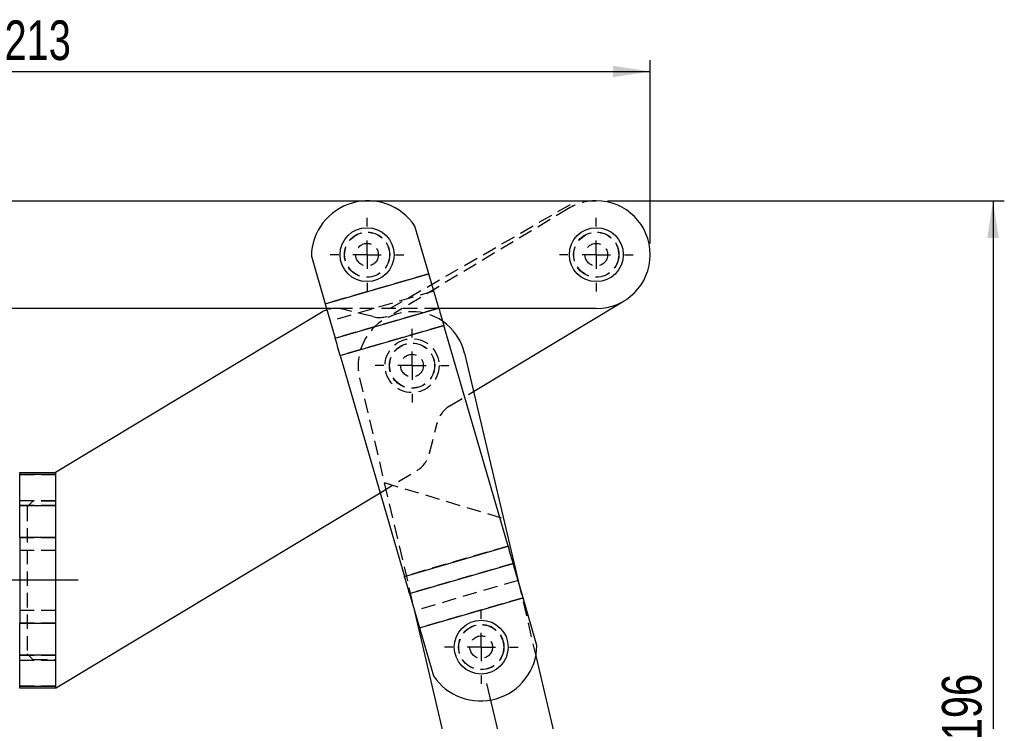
# Model space of a CAD drawing. Extents: x 67 to 774, y 27 to 578.
# Tile 33 of 43: x 214 to 387, y 442 to 566. Entities that reach past the tile are written whole.
import ezdxf

# ---------------------------------------------------------------- set-up
doc = ezdxf.new("R2010")
doc.units = 0
doc.header["$LTSCALE"] = 2
doc.linetypes.add('CENTERX2', pattern=[20.32, 12.7, -2.54, 2.54, -2.54])
doc.linetypes.add('HIDDEN', pattern=[1.905, 1.27, -0.635])
doc.layers.get('0').update_dxf_attribs({"linetype": 'CONTINUOUS'})
doc.layers.add('FORMATO', color=179, linetype='CONTINUOUS')
doc.styles.add('SLDTEXTSTYLE0', font='TXT', dxfattribs={"width": 0.75})
doc.dimstyles.new('SLDDIMSTYLE0', dxfattribs={"dimtxt": 7, "dimasz": 6.604, "dimexe": 0, "dimexo": 0.0625, "dimgap": 1.75, "dimtad": 1, "dimdec": 0, "dimrnd": 1e-09, "dimzin": 12, "dimtxsty": 'SLDTEXTSTYLE0', "dimsah": 1, "dimcen": 0.09, "dimazin": 3, "dimtfac": 1, "dimtdec": 0, "dimtofl": 0, "dimtmove": 0, "dimatfit": 3, "dimtolj": 1, "dimtzin": 12})
doc.dimstyles.new('SLDDIMSTYLE2', dxfattribs={"dimtxt": 7, "dimasz": 6.604, "dimexe": 0, "dimexo": 0.0625, "dimgap": 1.75, "dimtad": 1, "dimdec": 3, "dimrnd": 1e-09, "dimzin": 12, "dimtxsty": 'SLDTEXTSTYLE0', "dimsah": 1, "dimcen": 0.09, "dimazin": 3, "dimtfac": 1, "dimtdec": 3, "dimtofl": 0, "dimtmove": 0, "dimatfit": 3, "dimtolj": 1, "dimtzin": 12})

# ---------------------------------------------------------------- blocks, each defined once
blk = doc.blocks.new('_D')
at = {"layer": 'FORMATO'}
for p, q in [((317.39, 534), (387.48, 534)), ((385.48, 534), (385.48, 337.81)), ((320.77, 337.81), (387.48, 337.81))]:
    blk.add_line(p, q, dxfattribs=at)
for points in [[(385.48, 534), (384.46, 527.4), (386.49, 527.4)], [(385.48, 337.81), (386.49, 344.41), (384.46, 344.41)]]:
    blk.add_solid(points, dxfattribs=at)
at = {"layer": 'FORMATO', "insert": (376.45, 438.71), "char_height": 7, "attachment_point": 1, "rotation": 90, "style": 'SLDTEXTSTYLE0'}
blk.add_mtext('196', dxfattribs=at)
blk = doc.blocks.new('_D_2')
at = {"layer": 'FORMATO'}
for p, q in [((111.91, 536), (111.91, 558.84)), ((324.91, 526.48), (324.91, 558.84)), ((111.91, 556.84), (324.91, 556.84))]:
    blk.add_line(p, q, dxfattribs=at)
for points in [[(111.91, 556.84), (118.52, 555.82), (118.52, 557.86)], [(324.91, 556.84), (318.31, 557.86), (318.31, 555.82)]]:
    blk.add_solid(points, dxfattribs=at)
at = {"layer": 'FORMATO', "insert": (210.84, 565.86), "char_height": 7, "attachment_point": 1, "style": 'SLDTEXTSTYLE0'}
blk.add_mtext('213', dxfattribs=at)
blk = doc.blocks.new('SW_CENTERMARKSYMBOL_0')
at = {"layer": 'FORMATO', "color": 0}
for p, q in [((0, 5), (0, 6.5)), ((0, 0), (0, 2.5)), ((-5, 0), (-6.5, 0)), ((0, 0), (-2.5, 0)), ((0, 0), (0, -2.5)), ((0, 0), (2.5, 0)), ((5, 0), (6.5, 0)), ((0, -5), (0, -6.5))]:
    blk.add_line(p, q, dxfattribs=at)
blk = doc.blocks.new('SW_CENTERMARKSYMBOL_1')
at = {"layer": 'FORMATO', "color": 0}
for p, q in [((0, 5), (0, 6.5)), ((0, 0), (0, 2.5)), ((-5, 0), (-6.5, 0)), ((0, 0), (-2.5, 0)), ((0, 0), (0, -2.5)), ((0, 0), (2.5, 0)), ((5, 0), (6.5, 0)), ((0, -5), (0, -6.5))]:
    blk.add_line(p, q, dxfattribs=at)
blk = doc.blocks.new('SW_CENTERMARKSYMBOL_2')
at = {"layer": 'FORMATO', "color": 0}
for p, q in [((0, 5), (0, 6.5)), ((0, 0), (0, 2.5)), ((-5, 0), (-6.5, 0)), ((0, 0), (-2.5, 0)), ((0, 0), (0, -2.5)), ((0, 0), (2.5, 0)), ((5, 0), (6.5, 0)), ((0, -5), (0, -6.5))]:
    blk.add_line(p, q, dxfattribs=at)
blk = doc.blocks.new('SW_CENTERMARKSYMBOL_3')
at = {"layer": 'FORMATO', "color": 0}
for p, q in [((0, 5), (0, 6.5)), ((0, 0), (0, 2.5)), ((-5, 0), (-6.5, 0)), ((0, 0), (-2.5, 0)), ((0, 0), (0, -2.5)), ((0, 0), (2.5, 0)), ((5, 0), (6.5, 0)), ((0, -5), (0, -6.5))]:
    blk.add_line(p, q, dxfattribs=at)

msp = doc.modelspace()

# ---------------------------------------------------------------- linework, layer by layer
at = {"color": 7, "linetype": 'CONTINUOUS'}
for p, q in [((111.912867, 534.001983), (315.387866, 534.001983)), ((285.790412, 521.098936), (283.335412, 529.538066)), ((265.043682, 524.216879), (267.498681, 515.77775)), ((267.498681, 515.77775), (285.790412, 521.098936)), ((267.500078, 515.772949), (285.791809, 521.094136)), ((285.790412, 521.098936), (285.791809, 521.094136)), ((287.55606, 515.029476), (285.791809, 521.094136)), ((267.738899, 514.951983), (111.912867, 514.951983)), ((267.500078, 515.772949), (269.264328, 509.708289)), ((269.264328, 509.708289), (287.55606, 515.029476)), ((315.387866, 514.951983), (287.578602, 514.951983)), ((293.697821, 500.296522), (320.301621, 516.317287)), ((266.821211, 514.280222), (219.862869, 486.001983)), ((270.152589, 506.654866), (288.44432, 511.976053)), ((299.790582, 472.972956), (288.44432, 511.976053)), ((270.152589, 506.654866), (281.498848, 467.651766)), ((292.106239, 507.05646), (301.575954, 466.835685)), ((213.512866, 486.001983), (219.862869, 486.001983)), ((213.512866, 485.640138), (213.512866, 486.001983)), ((219.862869, 485.640138), (213.512866, 485.640138)), ((213.512866, 480.159488), (213.512866, 485.640138)), ((219.862869, 486.001983), (219.862869, 485.640138)), ((219.862869, 485.640138), (219.862869, 480.159488)), ((219.862869, 447.901979), (277.199721, 482.430145)), ((213.512866, 480.159488), (219.862869, 480.159488)), ((213.512866, 474.521332), (213.512866, 480.159488)), ((219.862869, 480.159488), (219.862869, 474.521332)), ((213.512866, 474.521332), (213.512866, 459.382631)), ((219.862869, 474.521332), (213.512866, 474.521332)), ((219.862869, 474.521332), (219.862869, 459.382631)), ((281.498848, 467.651766), (299.790582, 472.972956)), ((282.38711, 464.598343), (300.678843, 469.919533)), ((302.443093, 463.854872), (300.678843, 469.919533)), ((282.38711, 464.598343), (284.151361, 458.533682)), ((284.151361, 458.533682), (302.443093, 463.854872)), ((284.152758, 458.528884), (302.444489, 463.85007)), ((304.899489, 455.410942), (302.444489, 463.85007)), ((283.146208, 461.988922), (289.821614, 433.636442)), ((213.512866, 459.382631), (219.862869, 459.382631)), ((213.512866, 453.744479), (213.512866, 459.382631)), ((219.862869, 459.382631), (219.862869, 453.744479)), ((284.152758, 458.528884), (286.607756, 450.089753)), ((219.862869, 453.744479), (213.512866, 453.744479)), ((213.512866, 448.263824), (213.512866, 453.744479)), ((219.862869, 453.744479), (219.862869, 448.263824)), ((304.69454, 453.590095), (308.364593, 438.002259)), ((213.512866, 448.263824), (219.862869, 448.263824)), ((213.512866, 447.901979), (213.512866, 448.263824)), ((219.862869, 447.901979), (213.512866, 447.901979)), ((219.862869, 448.263824), (219.862869, 447.901979))]:
    msp.add_line(p, q, dxfattribs=at)
at = {"color": 7, "linetype": 'HIDDEN'}
for p, q in [((278.912867, 514.951983), (311.908434, 534.001983)), ((310.47411, 532.636678), (279.695196, 514.101666)), ((285.790412, 521.098936), (267.498681, 515.77775)), ((285.791809, 521.094136), (267.500078, 515.772949)), ((286.678674, 518.045513), (268.38694, 512.724327)), ((287.578602, 514.951983), (267.738899, 514.951983)), ((287.55606, 515.029476), (269.264328, 509.708289)), ((275.910953, 513.532307), (270.605454, 514.849583)), ((288.442923, 511.980854), (270.151192, 506.659666)), ((288.44432, 511.976053), (270.152589, 506.654866)), ((273.56326, 502.690638), (283.146208, 461.988922)), ((289.522708, 497.782275), (293.697821, 500.296522)), ((285.932167, 489.398312), (287.249442, 494.703814)), ((213.512866, 485.640138), (219.862869, 485.640138)), ((277.199721, 482.430145), (283.658901, 486.319851)), ((277.911892, 484.220661), (298.975481, 477.88069)), ((213.512866, 481.051981), (219.862869, 481.051981)), ((219.862869, 480.159488), (213.512866, 480.159488)), ((215.862869, 480.951984), (214.862866, 479.951981)), ((219.862869, 480.951984), (215.862869, 480.951984)), ((214.862866, 479.951981), (214.862866, 453.951985)), ((213.512866, 474.521332), (219.862869, 474.521332)), ((219.862869, 472.201984), (213.512866, 472.201984)), ((299.790582, 472.972956), (281.498848, 467.651766)), ((299.791978, 472.968154), (281.500245, 467.646968)), ((300.678843, 469.919533), (282.38711, 464.598343)), ((301.556228, 466.903493), (283.264497, 461.582303)), ((301.575954, 466.835685), (304.69454, 453.590095)), ((302.443093, 463.854872), (284.151361, 458.533682)), ((302.444489, 463.85007), (284.152758, 458.528884)), ((213.512866, 461.701982), (219.862869, 461.701982)), ((219.862869, 459.382631), (213.512866, 459.382631)), ((213.512866, 453.744479), (219.862869, 453.744479)), ((213.512866, 452.851981), (219.862869, 452.851981)), ((214.862866, 453.951985), (215.862869, 452.951983)), ((215.862869, 452.951983), (219.862869, 452.951983)), ((219.862869, 448.263824), (213.512866, 448.263824))]:
    msp.add_line(p, q, dxfattribs=at)
at = {"color": 7, "linetype": 'CONTINUOUS', "flags": 128}
for points in [[(287.55606, 515.029476), (287.658584, 514.677041), (287.764475, 514.313041), (287.873276, 513.939034), (287.984522, 513.556621), (288.097738, 513.167439), (288.212437, 512.773156), (288.32813, 512.375459), (288.44432, 511.976053)], [(270.152589, 506.654866), (270.036398, 507.054273), (269.920705, 507.451968), (269.806007, 507.846253), (269.692792, 508.235434), (269.581543, 508.617846), (269.472743, 508.991854), (269.366851, 509.355854), (269.264328, 509.708289)], [(299.790582, 472.972956), (299.906772, 472.573549), (300.022464, 472.175851), (300.137164, 471.781567), (300.25038, 471.392386), (300.361626, 471.009973), (300.470427, 470.635965), (300.576317, 470.271964), (300.678843, 469.919533)], [(282.38711, 464.598343), (282.284586, 464.950778), (282.178695, 465.314779), (282.069894, 465.688787), (281.958645, 466.0712), (281.84543, 466.460381), (281.730732, 466.854665), (281.615039, 467.252359), (281.498848, 467.651766)], [(302.443093, 463.854872), (302.443254, 463.854317), (302.443421, 463.853747), (302.443591, 463.853158), (302.443766, 463.852555), (302.443944, 463.851944), (302.444125, 463.851325), (302.444306, 463.850699), (302.444489, 463.85007)]]:
    msp.add_lwpolyline(points, dxfattribs=at)
at = {"color": 7, "linetype": 'CONTINUOUS'}
for centre in [(274.887866, 524.476983), (315.387866, 524.476983), (295.055304, 455.150837)]:
    msp.add_circle(centre, 4.7625, dxfattribs=at)
at = {"color": 7, "linetype": 'HIDDEN'}
for centre, radius in [((274.887866, 524.476983), 4), ((274.887866, 524.476983), 3.96875), ((315.387866, 524.476983), 4), ((315.387866, 524.476983), 3.96875), ((274.887866, 524.476983), 2), ((315.387866, 524.476983), 2), ((282.834749, 504.873549), 4.7625), ((282.834749, 504.873549), 4), ((282.834749, 504.873549), 3.96875), ((282.834749, 504.873549), 2), ((295.055304, 455.150837), 4), ((295.055304, 455.150837), 3.96875), ((295.055304, 455.150837), 2)]:
    msp.add_circle(centre, radius, dxfattribs=at)
at = {"color": 7, "linetype": 'CONTINUOUS'}
for centre, radius, start, end in [((275.022055, 524.015703), 9.980402, 33.59512777, 178.84500372), ((315.387866, 524.476983), 9.525, 270, 90), ((270.665758, 516.696701), 3.297703, 196.18048308, 196.26735682), ((269.400611, 509.996918), 5, 108.64419037, 121.0562827), ((282.834749, 504.873549), 9.525, 13.24862265, 55.52592655), ((282.070703, 457.925298), 2.167779, 16.16682747, 16.29891204), ((294.921114, 455.612117), 9.980402, 213.59512777, 358.84500372)]:
    msp.add_arc(centre, radius, start, end, dxfattribs=at)
at = {"color": 7, "linetype": 'HIDDEN'}
for centre, radius, start, end in [((315.387866, 524.476983), 9.525, 90, 121.0562827), ((269.400611, 509.996918), 5, 76.0562827, 108.64419037), ((282.834749, 504.873549), 9.525, 55.52592655, 193.24862265), ((277.115798, 518.384971), 5, 256.0562827, 301.0562827), ((292.102107, 493.498971), 5, 121.0562827, 166.0562827), ((281.079502, 490.603157), 5, 301.0562827, 346.0562827)]:
    msp.add_arc(centre, radius, start, end, dxfattribs=at)
at = {"layer": 'FORMATO', "linetype": 'CENTERX2'}
for p, q in [((223.862866, 466.951983), (209.512866, 466.951983)), ((318.005963, 355.49065), (296.053472, 448.729593))]:
    msp.add_line(p, q, dxfattribs=at)

# ---------------------------------------------------------------- block references
at = {"layer": 'FORMATO'}
for name, p in [('SW_CENTERMARKSYMBOL_1', (274.887866, 524.476983)), ('SW_CENTERMARKSYMBOL_0', (315.387866, 524.476983)), ('SW_CENTERMARKSYMBOL_2', (282.834749, 504.873549)), ('SW_CENTERMARKSYMBOL_3', (295.055304, 455.150837))]:
    msp.add_blockref(name, p, dxfattribs=at)

# ---------------------------------------------------------------- dimensions: what is measured, and where the dimension line sits
for base, p1, p2, angle, dimstyle, picture, middle in [((324.912866, 556.840376), (111.912866, 534.001983), (324.912866, 524.476983), 0, 'SLDDIMSTYLE2', '_D_2', (218.601923, 556.840376)), ((385.475644, 337.807204), (315.387866, 534.001983), (318.770931, 337.807204), 90, 'SLDDIMSTYLE0', '_D', (385.475644, 446.465708))]:
    dim = msp.add_linear_dim(base=base, p1=p1, p2=p2, angle=angle, dimstyle=dimstyle, dxfattribs=at)
    dim.commit()
    dim.dimension.update_dxf_attribs({"geometry": picture, "text_midpoint": middle, "dimtype": 160})

doc.saveas('drawing.dxf')
